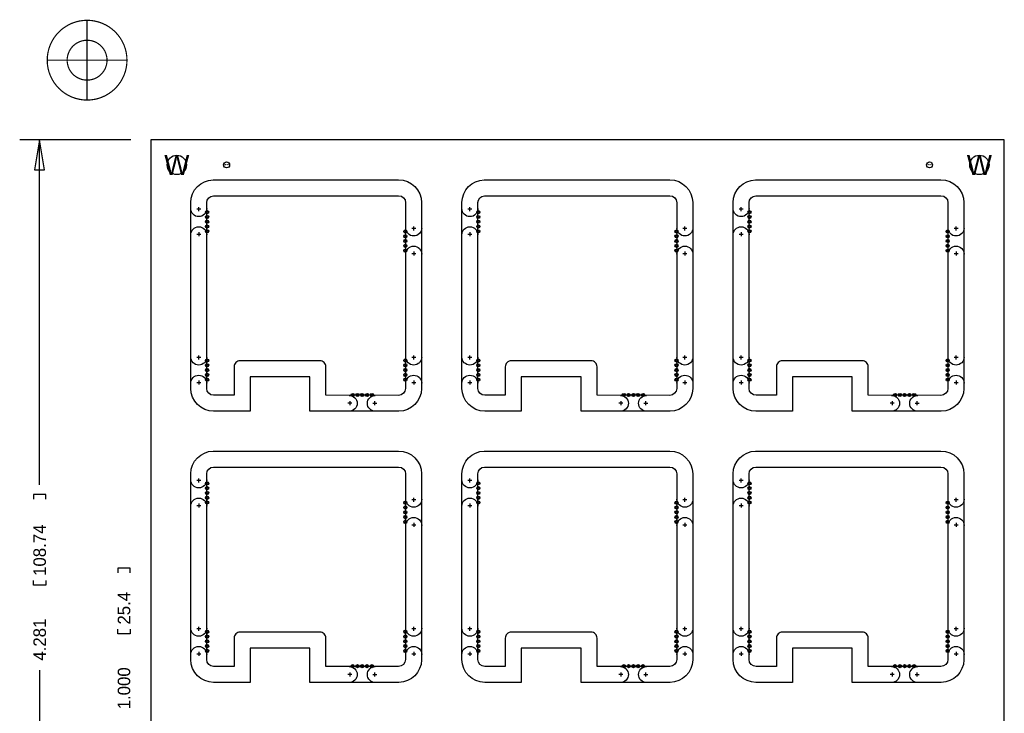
# Model space of a CAD drawing. Extents: x -24 to 281, y -33 to 262.
# Tile 5 of 7: x -24 to 102, y 29 to 117. Entities that reach past the tile are written whole.
import ezdxf
from ezdxf.enums import TextEntityAlignment as Align

# ---------------------------------------------------------------- set-up
doc = ezdxf.new("R2010")
doc.units = 0
for name, color, linetype in [('BG_DIMENSION', 7, 'CONTINUOUS'), ('BG_PANEL', 7, 'CONTINUOUS'), ('BG_TARGET', 7, 'CONTINUOUS'), ('MA_NCLEGEND-1-4', 7, 'CONTINUOUS'), ('PIN_BOTTOM', 7, 'CONTINUOUS'), ('PIN_TOP', 7, 'CONTINUOUS'), ('RD_ASSEMBLY_BOTTOM', 7, 'CONTINUOUS'), ('RD_ASSEMBLY_TOP', 7, 'CONTINUOUS')]:
    doc.layers.add(name, color=color, linetype=linetype)

# ---------------------------------------------------------------- blocks, each defined once
blk = doc.blocks.new('FIGURE_CIRCLE')
blk.add_circle((0, 0), 0.5)

msp = doc.modelspace()

# ---------------------------------------------------------------- linework, layer by layer
at = {"layer": 'BG_DIMENSION'}
for points in [[(-9.652, 101.6254), (-23.8252, 101.6254)], [(-20.6502, 97.8154), (-21.2852, 101.6254), (-21.9202, 97.8154), (-20.6502, 97.8154)], [(-21.2852, 57.66435), (-21.2852, 101.6254)], [(-20.4851, 55.8673), (-20.4851, 56.4642), (-22.0853, 56.4642), (-22.0853, 55.8673)], [(-9.7409, 46.4693), (-9.7409, 47.0662), (-11.3411, 47.0662), (-11.3411, 46.4693)], [(-20.4851, 45.4787), (-20.4851, 44.8818), (-22.0853, 44.8818), (-22.0853, 45.4787)], [(-9.7409, 39.2811), (-9.7409, 38.6842), (-11.3411, 38.6842), (-11.3411, 39.2811)], [(-21.2852, 34.08045), (-21.2852, -7.112)]]:
    msp.add_lwpolyline(points, dxfattribs=at)
at = {"layer": 'BG_PANEL'}
msp.add_lwpolyline([(-7.112, -7.112), (101.6, -7.112), (101.6, 101.6254), (-7.112, 101.6254)], close=True, dxfattribs=at)
for points in [[(24.445206, 96.52, -0.412917), (27.3685, 93.619795), (27.3685, 69.930602, -0.399198), (24.48052, 67.043282), (13.1445, 67.043282), (13.1445, 71.4375), (5.5245, 71.4375), (5.5245, 67.056), (0.87887, 67.056, -0.4113), (-2.032, 69.958087), (-2.032, 93.633323, -0.403471), (0.818223, 96.52)], [(58.989206, 96.52, -0.412917), (61.9125, 93.619795), (61.9125, 69.930602, -0.399198), (59.02452, 67.043282), (47.6885, 67.043282), (47.6885, 71.4375), (40.0685, 71.4375), (40.0685, 67.056), (35.42287, 67.056, -0.4113), (32.512, 69.958087), (32.512, 93.633323, -0.403471), (35.362223, 96.52)], [(93.533206, 96.52, -0.412917), (96.4565, 93.619795), (96.4565, 69.930602, -0.399198), (93.56852, 67.043282), (82.2325, 67.043282), (82.2325, 71.4375), (74.6125, 71.4375), (74.6125, 67.056), (69.96687, 67.056, -0.4113), (67.056, 69.958087), (67.056, 93.633323, -0.403471), (69.906223, 96.52)], [(0.850646, 94.488), (24.4475, 94.488, -0.411862), (25.3365, 93.6117), (25.3365, 69.9643, -0.387434), (24.4475, 69.0753), (15.1765, 69.080126), (15.1765, 72.7075, 0.418682), (14.4145, 73.4695), (4.2545, 73.4695, 0.418682), (3.4925, 72.7075), (3.4925, 69.086476), (0.883412, 69.088, -0.408937), (0, 69.966586), (0, 93.617542, -0.394812)], [(35.394646, 94.488), (58.9915, 94.488, -0.411862), (59.8805, 93.6117), (59.8805, 69.9643, -0.387434), (58.9915, 69.0753), (49.7205, 69.080126), (49.7205, 72.7075, 0.418682), (48.9585, 73.4695), (38.7985, 73.4695, 0.418682), (38.0365, 72.7075), (38.0365, 69.086476), (35.427412, 69.088, -0.408937), (34.544, 69.966586), (34.544, 93.617542, -0.394812)], [(69.938646, 94.488), (93.5355, 94.488, -0.411862), (94.4245, 93.6117), (94.4245, 69.9643, -0.387434), (93.5355, 69.0753), (84.2645, 69.080126), (84.2645, 72.7075, 0.418682), (83.5025, 73.4695), (73.3425, 73.4695, 0.418682), (72.5805, 72.7075), (72.5805, 69.086476), (69.971412, 69.088, -0.408937), (69.088, 69.966586), (69.088, 93.617542, -0.394812)], [(24.445206, 61.976, -0.412917), (27.3685, 59.075795), (27.3685, 35.386602, -0.399198), (24.48052, 32.499282), (13.1445, 32.499282), (13.1445, 36.8935), (5.5245, 36.8935), (5.5245, 32.512), (0.87887, 32.512, -0.4113), (-2.032, 35.414087), (-2.032, 59.089323, -0.403471), (0.818223, 61.976)], [(58.989206, 61.976, -0.412917), (61.9125, 59.075795), (61.9125, 35.386602, -0.399198), (59.02452, 32.499282), (47.6885, 32.499282), (47.6885, 36.8935), (40.0685, 36.8935), (40.0685, 32.512), (35.42287, 32.512, -0.4113), (32.512, 35.414087), (32.512, 59.089323, -0.403471), (35.362223, 61.976)], [(93.533206, 61.976, -0.412917), (96.4565, 59.075795), (96.4565, 35.386602, -0.399198), (93.56852, 32.499282), (82.2325, 32.499282), (82.2325, 36.8935), (74.6125, 36.8935), (74.6125, 32.512), (69.96687, 32.512, -0.4113), (67.056, 35.414087), (67.056, 59.089323, -0.403471), (69.906223, 61.976)], [(0.850646, 59.944), (24.4475, 59.944, -0.411862), (25.3365, 59.0677), (25.3365, 35.4203, -0.387434), (24.4475, 34.5313), (15.1765, 34.536126), (15.1765, 38.1635, 0.418682), (14.4145, 38.9255), (4.2545, 38.9255, 0.418682), (3.4925, 38.1635), (3.4925, 34.542476), (0.883412, 34.544, -0.408937), (0, 35.422586), (0, 59.073542, -0.394812)], [(35.394646, 59.944), (58.9915, 59.944, -0.411862), (59.8805, 59.0677), (59.8805, 35.4203, -0.387434), (58.9915, 34.5313), (49.7205, 34.536126), (49.7205, 38.1635, 0.418682), (48.9585, 38.9255), (38.7985, 38.9255, 0.418682), (38.0365, 38.1635), (38.0365, 34.542476), (35.427412, 34.544, -0.408937), (34.544, 35.422586), (34.544, 59.073542, -0.394812)], [(69.938646, 59.944), (93.5355, 59.944, -0.411862), (94.4245, 59.0677), (94.4245, 35.4203, -0.387434), (93.5355, 34.5313), (84.2645, 34.536126), (84.2645, 38.1635, 0.418682), (83.5025, 38.9255), (73.3425, 38.9255, 0.418682), (72.5805, 38.1635), (72.5805, 34.542476), (69.971412, 34.544, -0.408937), (69.088, 35.422586), (69.088, 59.073542, -0.394812)]]:
    msp.add_lwpolyline(points, format="xyb", close=True, dxfattribs=at)
for points in [[(0, 92.8497, -1), (-2.032, 92.8497)], [(34.544, 92.8497, -1), (32.512, 92.8497)], [(69.088, 92.8497, -1), (67.056, 92.8497)], [(-2.032, 89.5223, -1), (0, 89.5223)], [(27.3812, 90.3859, -1), (25.3492, 90.3859)], [(32.512, 89.5223, -1), (34.544, 89.5223)], [(61.9252, 90.3859, -1), (59.8932, 90.3859)], [(67.056, 89.5223, -1), (69.088, 89.5223)], [(96.4692, 90.3859, -1), (94.4372, 90.3859)], [(25.3492, 87.0585, -1), (27.3812, 87.0585)], [(59.8932, 87.0585, -1), (61.9252, 87.0585)], [(94.4372, 87.0585, -1), (96.4692, 87.0585)], [(0, 73.9521, -1), (-2.032, 73.9521)], [(27.3812, 73.9521, -1), (25.3492, 73.9521)], [(34.544, 73.9521, -1), (32.512, 73.9521)], [(61.9252, 73.9521, -1), (59.8932, 73.9521)], [(69.088, 73.9521, -1), (67.056, 73.9521)], [(96.4692, 73.9521, -1), (94.4372, 73.9521)], [(-2.032, 70.6247, -1), (0, 70.6247)], [(25.3492, 70.6247, -1), (27.3812, 70.6247)], [(32.512, 70.6247, -1), (34.544, 70.6247)], [(59.8932, 70.6247, -1), (61.9252, 70.6247)], [(67.056, 70.6247, -1), (69.088, 70.6247)], [(94.4372, 70.6247, -1), (96.4692, 70.6247)], [(18.1483, 69.0753, -1), (18.1483, 67.0433)], [(21.4757, 67.0433, -1), (21.4757, 69.0753)], [(52.6923, 69.0753, -1), (52.6923, 67.0433)], [(56.0197, 67.0433, -1), (56.0197, 69.0753)], [(87.2363, 69.0753, -1), (87.2363, 67.0433)], [(90.5637, 67.0433, -1), (90.5637, 69.0753)], [(0, 58.3057, -1), (-2.032, 58.3057)], [(34.544, 58.3057, -1), (32.512, 58.3057)], [(69.088, 58.3057, -1), (67.056, 58.3057)], [(-2.032, 54.9783, -1), (0, 54.9783)], [(27.3812, 55.8419, -1), (25.3492, 55.8419)], [(32.512, 54.9783, -1), (34.544, 54.9783)], [(61.9252, 55.8419, -1), (59.8932, 55.8419)], [(67.056, 54.9783, -1), (69.088, 54.9783)], [(96.4692, 55.8419, -1), (94.4372, 55.8419)], [(25.3492, 52.5145, -1), (27.3812, 52.5145)], [(59.8932, 52.5145, -1), (61.9252, 52.5145)], [(94.4372, 52.5145, -1), (96.4692, 52.5145)], [(0, 39.4081, -1), (-2.032, 39.4081)], [(27.3812, 39.4081, -1), (25.3492, 39.4081)], [(34.544, 39.4081, -1), (32.512, 39.4081)], [(61.9252, 39.4081, -1), (59.8932, 39.4081)], [(69.088, 39.4081, -1), (67.056, 39.4081)], [(96.4692, 39.4081, -1), (94.4372, 39.4081)], [(-2.032, 36.0807, -1), (0, 36.0807)], [(25.3492, 36.0807, -1), (27.3812, 36.0807)], [(32.512, 36.0807, -1), (34.544, 36.0807)], [(59.8932, 36.0807, -1), (61.9252, 36.0807)], [(67.056, 36.0807, -1), (69.088, 36.0807)], [(94.4372, 36.0807, -1), (96.4692, 36.0807)], [(18.1483, 34.5313, -1), (18.1483, 32.4993)], [(21.4757, 32.4993, -1), (21.4757, 34.5313)], [(52.6923, 34.5313, -1), (52.6923, 32.4993)], [(56.0197, 32.4993, -1), (56.0197, 34.5313)], [(87.2363, 34.5313, -1), (87.2363, 32.4993)], [(90.5637, 32.4993, -1), (90.5637, 34.5313)]]:
    msp.add_lwpolyline(points, format="xyb", dxfattribs=at)
for points in [[(-1.016, 92.5195), (-1.016, 93.0275)], [(33.528, 92.5195), (33.528, 93.0275)], [(68.072, 92.5195), (68.072, 93.0275)], [(-0.762, 92.7735), (-1.27, 92.7735)], [(33.782, 92.7735), (33.274, 92.7735)], [(68.326, 92.7735), (67.818, 92.7735)], [(26.6192, 90.3097), (26.1112, 90.3097)], [(26.3652, 90.0557), (26.3652, 90.5637)], [(61.1632, 90.3097), (60.6552, 90.3097)], [(60.9092, 90.0557), (60.9092, 90.5637)], [(95.7072, 90.3097), (95.1992, 90.3097)], [(95.4532, 90.0557), (95.4532, 90.5637)], [(-1.27, 89.5985), (-0.762, 89.5985)], [(-1.016, 89.8525), (-1.016, 89.3445)], [(33.274, 89.5985), (33.782, 89.5985)], [(33.528, 89.8525), (33.528, 89.3445)], [(67.818, 89.5985), (68.326, 89.5985)], [(68.072, 89.8525), (68.072, 89.3445)], [(26.1112, 87.1347), (26.6192, 87.1347)], [(26.3652, 87.3887), (26.3652, 86.8807)], [(60.6552, 87.1347), (61.1632, 87.1347)], [(60.9092, 87.3887), (60.9092, 86.8807)], [(95.1992, 87.1347), (95.7072, 87.1347)], [(95.4532, 87.3887), (95.4532, 86.8807)], [(-1.016, 73.6219), (-1.016, 74.1299)], [(26.3652, 73.6219), (26.3652, 74.1299)], [(33.528, 73.6219), (33.528, 74.1299)], [(60.9092, 73.6219), (60.9092, 74.1299)], [(68.072, 73.6219), (68.072, 74.1299)], [(95.4532, 73.6219), (95.4532, 74.1299)], [(-0.762, 73.8759), (-1.27, 73.8759)], [(26.6192, 73.8759), (26.1112, 73.8759)], [(33.782, 73.8759), (33.274, 73.8759)], [(61.1632, 73.8759), (60.6552, 73.8759)], [(68.326, 73.8759), (67.818, 73.8759)], [(95.7072, 73.8759), (95.1992, 73.8759)], [(-1.27, 70.7009), (-0.762, 70.7009)], [(-1.016, 70.9549), (-1.016, 70.4469)], [(26.1112, 70.7009), (26.6192, 70.7009)], [(26.3652, 70.9549), (26.3652, 70.4469)], [(33.274, 70.7009), (33.782, 70.7009)], [(33.528, 70.9549), (33.528, 70.4469)], [(60.6552, 70.7009), (61.1632, 70.7009)], [(60.9092, 70.9549), (60.9092, 70.4469)], [(67.818, 70.7009), (68.326, 70.7009)], [(68.072, 70.9549), (68.072, 70.4469)], [(95.1992, 70.7009), (95.7072, 70.7009)], [(95.4532, 70.9549), (95.4532, 70.4469)], [(18.4785, 68.0593), (17.9705, 68.0593)], [(18.2245, 68.3133), (18.2245, 67.8053)], [(21.1455, 68.0593), (21.6535, 68.0593)], [(21.3995, 67.8053), (21.3995, 68.3133)], [(53.0225, 68.0593), (52.5145, 68.0593)], [(52.7685, 68.3133), (52.7685, 67.8053)], [(55.6895, 68.0593), (56.1975, 68.0593)], [(55.9435, 67.8053), (55.9435, 68.3133)], [(87.5665, 68.0593), (87.0585, 68.0593)], [(87.3125, 68.3133), (87.3125, 67.8053)], [(90.2335, 68.0593), (90.7415, 68.0593)], [(90.4875, 67.8053), (90.4875, 68.3133)], [(-0.762, 58.2295), (-1.27, 58.2295)], [(-1.016, 57.9755), (-1.016, 58.4835)], [(33.782, 58.2295), (33.274, 58.2295)], [(33.528, 57.9755), (33.528, 58.4835)], [(68.326, 58.2295), (67.818, 58.2295)], [(68.072, 57.9755), (68.072, 58.4835)], [(-1.016, 55.3085), (-1.016, 54.8005)], [(26.6192, 55.7657), (26.1112, 55.7657)], [(26.3652, 55.5117), (26.3652, 56.0197)], [(33.528, 55.3085), (33.528, 54.8005)], [(61.1632, 55.7657), (60.6552, 55.7657)], [(60.9092, 55.5117), (60.9092, 56.0197)], [(68.072, 55.3085), (68.072, 54.8005)], [(95.7072, 55.7657), (95.1992, 55.7657)], [(95.4532, 55.5117), (95.4532, 56.0197)], [(-1.27, 55.0545), (-0.762, 55.0545)], [(33.274, 55.0545), (33.782, 55.0545)], [(67.818, 55.0545), (68.326, 55.0545)], [(26.3652, 52.8447), (26.3652, 52.3367)], [(60.9092, 52.8447), (60.9092, 52.3367)], [(95.4532, 52.8447), (95.4532, 52.3367)], [(26.1112, 52.5907), (26.6192, 52.5907)], [(60.6552, 52.5907), (61.1632, 52.5907)], [(95.1992, 52.5907), (95.7072, 52.5907)], [(-0.762, 39.3319), (-1.27, 39.3319)], [(-1.016, 39.0779), (-1.016, 39.5859)], [(26.6192, 39.3319), (26.1112, 39.3319)], [(26.3652, 39.0779), (26.3652, 39.5859)], [(33.782, 39.3319), (33.274, 39.3319)], [(33.528, 39.0779), (33.528, 39.5859)], [(61.1632, 39.3319), (60.6552, 39.3319)], [(60.9092, 39.0779), (60.9092, 39.5859)], [(68.326, 39.3319), (67.818, 39.3319)], [(68.072, 39.0779), (68.072, 39.5859)], [(95.7072, 39.3319), (95.1992, 39.3319)], [(95.4532, 39.0779), (95.4532, 39.5859)], [(-1.016, 36.4109), (-1.016, 35.9029)], [(26.3652, 36.4109), (26.3652, 35.9029)], [(33.528, 36.4109), (33.528, 35.9029)], [(60.9092, 36.4109), (60.9092, 35.9029)], [(68.072, 36.4109), (68.072, 35.9029)], [(95.4532, 36.4109), (95.4532, 35.9029)], [(-1.27, 36.1569), (-0.762, 36.1569)], [(26.1112, 36.1569), (26.6192, 36.1569)], [(33.274, 36.1569), (33.782, 36.1569)], [(60.6552, 36.1569), (61.1632, 36.1569)], [(67.818, 36.1569), (68.326, 36.1569)], [(95.1992, 36.1569), (95.7072, 36.1569)], [(18.4785, 33.5153), (17.9705, 33.5153)], [(18.2245, 33.7693), (18.2245, 33.2613)], [(21.1455, 33.5153), (21.6535, 33.5153)], [(21.3995, 33.2613), (21.3995, 33.7693)], [(53.0225, 33.5153), (52.5145, 33.5153)], [(52.7685, 33.7693), (52.7685, 33.2613)], [(55.6895, 33.5153), (56.1975, 33.5153)], [(55.9435, 33.2613), (55.9435, 33.7693)], [(87.5665, 33.5153), (87.0585, 33.5153)], [(87.3125, 33.7693), (87.3125, 33.2613)], [(90.2335, 33.5153), (90.7415, 33.5153)], [(90.4875, 33.2613), (90.4875, 33.7693)]]:
    msp.add_lwpolyline(points, dxfattribs=at)
at = {"layer": 'BG_TARGET', "const_width": 0.1524}
for points in [[(-10.16, 111.76, 1), (-20.32, 111.76, 1), (-10.16, 111.76)], [(-12.7, 111.76, 1), (-17.78, 111.76, 1), (-12.7, 111.76)]]:
    msp.add_lwpolyline(points, format="xyb", dxfattribs=at)
for points in [[(-15.24, 116.84), (-15.24, 106.68)], [(-20.32, 111.76), (-10.16, 111.76)]]:
    msp.add_lwpolyline(points, dxfattribs=at)
at = {"layer": 'PIN_BOTTOM'}
for centre, radius in [((-3.81, 98.425), 1.2319), ((98.425, 98.425), 1.2319), ((2.54, 98.425), 0.381), ((92.075, 98.425), 0.381), ((0.0508, 92.4052), 0.127), ((0.0508, 91.7956), 0.127), ((34.5948, 92.4052), 0.127), ((34.5948, 91.7956), 0.127), ((69.1388, 92.4052), 0.127), ((69.1388, 91.7956), 0.127), ((0.0508, 91.186), 0.127), ((0.0508, 90.5764), 0.127), ((34.5948, 91.186), 0.127), ((34.5948, 90.5764), 0.127), ((69.1388, 91.186), 0.127), ((69.1388, 90.5764), 0.127), ((0.0508, 89.9668), 0.127), ((25.2984, 89.9414), 0.127), ((25.2984, 89.3318), 0.127), ((34.5948, 89.9668), 0.127), ((59.8424, 89.9414), 0.127), ((59.8424, 89.3318), 0.127), ((69.1388, 89.9668), 0.127), ((94.3864, 89.9414), 0.127), ((94.3864, 89.3318), 0.127), ((25.2984, 88.7222), 0.127), ((25.2984, 88.1126), 0.127), ((59.8424, 88.7222), 0.127), ((59.8424, 88.1126), 0.127), ((94.3864, 88.7222), 0.127), ((94.3864, 88.1126), 0.127), ((25.2984, 87.503), 0.127), ((59.8424, 87.503), 0.127), ((94.3864, 87.503), 0.127), ((0.0508, 73.5076), 0.127), ((0.0508, 72.898), 0.127), ((25.2984, 73.5076), 0.127), ((25.2984, 72.898), 0.127), ((34.5948, 73.5076), 0.127), ((34.5948, 72.898), 0.127), ((59.8424, 73.5076), 0.127), ((59.8424, 72.898), 0.127), ((69.1388, 73.5076), 0.127), ((69.1388, 72.898), 0.127), ((94.3864, 73.5076), 0.127), ((94.3864, 72.898), 0.127), ((0.0508, 72.2884), 0.127), ((0.0508, 71.6788), 0.127), ((25.2984, 72.2884), 0.127), ((25.2984, 71.6788), 0.127), ((34.5948, 72.2884), 0.127), ((34.5948, 71.6788), 0.127), ((59.8424, 72.2884), 0.127), ((59.8424, 71.6788), 0.127), ((69.1388, 72.2884), 0.127), ((69.1388, 71.6788), 0.127), ((94.3864, 72.2884), 0.127), ((94.3864, 71.6788), 0.127), ((0.0508, 71.0692), 0.127), ((25.2984, 71.0692), 0.127), ((34.5948, 71.0692), 0.127), ((59.8424, 71.0692), 0.127), ((69.1388, 71.0692), 0.127), ((94.3864, 71.0692), 0.127), ((18.5928, 69.1261), 0.127), ((19.2024, 69.1261), 0.127), ((19.812, 69.1261), 0.127), ((20.4216, 69.1261), 0.127), ((21.0312, 69.1261), 0.127), ((53.1368, 69.1261), 0.127), ((53.7464, 69.1261), 0.127), ((54.356, 69.1261), 0.127), ((54.9656, 69.1261), 0.127), ((55.5752, 69.1261), 0.127), ((87.6808, 69.1261), 0.127), ((88.2904, 69.1261), 0.127), ((88.9, 69.1261), 0.127), ((89.5096, 69.1261), 0.127), ((90.1192, 69.1261), 0.127), ((0.0508, 57.8612), 0.127), ((34.5948, 57.8612), 0.127), ((69.1388, 57.8612), 0.127), ((0.0508, 57.2516), 0.127), ((0.0508, 56.642), 0.127), ((34.5948, 57.2516), 0.127), ((34.5948, 56.642), 0.127), ((69.1388, 57.2516), 0.127), ((69.1388, 56.642), 0.127), ((0.0508, 56.0324), 0.127), ((0.0508, 55.4228), 0.127), ((25.2984, 55.3974), 0.127), ((34.5948, 56.0324), 0.127), ((34.5948, 55.4228), 0.127), ((59.8424, 55.3974), 0.127), ((69.1388, 56.0324), 0.127), ((69.1388, 55.4228), 0.127), ((94.3864, 55.3974), 0.127), ((25.2984, 54.7878), 0.127), ((25.2984, 54.1782), 0.127), ((59.8424, 54.7878), 0.127), ((59.8424, 54.1782), 0.127), ((94.3864, 54.7878), 0.127), ((94.3864, 54.1782), 0.127), ((25.2984, 53.5686), 0.127), ((25.2984, 52.959), 0.127), ((59.8424, 53.5686), 0.127), ((59.8424, 52.959), 0.127), ((94.3864, 53.5686), 0.127), ((94.3864, 52.959), 0.127), ((0.0508, 38.9636), 0.127), ((25.2984, 38.9636), 0.127), ((34.5948, 38.9636), 0.127), ((59.8424, 38.9636), 0.127), ((69.1388, 38.9636), 0.127), ((94.3864, 38.9636), 0.127), ((0.0508, 38.354), 0.127), ((0.0508, 37.7444), 0.127), ((25.2984, 38.354), 0.127), ((25.2984, 37.7444), 0.127), ((34.5948, 38.354), 0.127), ((34.5948, 37.7444), 0.127), ((59.8424, 38.354), 0.127), ((59.8424, 37.7444), 0.127), ((69.1388, 38.354), 0.127), ((69.1388, 37.7444), 0.127), ((94.3864, 38.354), 0.127), ((94.3864, 37.7444), 0.127), ((0.0508, 37.1348), 0.127), ((0.0508, 36.5252), 0.127), ((25.2984, 37.1348), 0.127), ((25.2984, 36.5252), 0.127), ((34.5948, 37.1348), 0.127), ((34.5948, 36.5252), 0.127), ((59.8424, 37.1348), 0.127), ((59.8424, 36.5252), 0.127), ((69.1388, 37.1348), 0.127), ((69.1388, 36.5252), 0.127), ((94.3864, 37.1348), 0.127), ((94.3864, 36.5252), 0.127), ((18.5928, 34.5821), 0.127), ((19.2024, 34.5821), 0.127), ((19.812, 34.5821), 0.127), ((20.4216, 34.5821), 0.127), ((21.0312, 34.5821), 0.127), ((53.1368, 34.5821), 0.127), ((53.7464, 34.5821), 0.127), ((54.356, 34.5821), 0.127), ((54.9656, 34.5821), 0.127), ((55.5752, 34.5821), 0.127), ((87.6808, 34.5821), 0.127), ((88.2904, 34.5821), 0.127), ((88.9, 34.5821), 0.127), ((89.5096, 34.5821), 0.127), ((90.1192, 34.5821), 0.127)]:
    msp.add_circle(centre, radius, dxfattribs=at)
at = {"layer": 'PIN_TOP'}
for centre, radius in [((-3.81, 98.425), 1.2319), ((98.425, 98.425), 1.2319), ((2.54, 98.425), 0.381), ((92.075, 98.425), 0.381), ((0.0508, 92.4052), 0.127), ((0.0508, 91.7956), 0.127), ((34.5948, 92.4052), 0.127), ((34.5948, 91.7956), 0.127), ((69.1388, 92.4052), 0.127), ((69.1388, 91.7956), 0.127), ((0.0508, 91.186), 0.127), ((0.0508, 90.5764), 0.127), ((34.5948, 91.186), 0.127), ((34.5948, 90.5764), 0.127), ((69.1388, 91.186), 0.127), ((69.1388, 90.5764), 0.127), ((0.0508, 89.9668), 0.127), ((25.2984, 89.9414), 0.127), ((25.2984, 89.3318), 0.127), ((34.5948, 89.9668), 0.127), ((59.8424, 89.9414), 0.127), ((59.8424, 89.3318), 0.127), ((69.1388, 89.9668), 0.127), ((94.3864, 89.9414), 0.127), ((94.3864, 89.3318), 0.127), ((25.2984, 88.7222), 0.127), ((25.2984, 88.1126), 0.127), ((59.8424, 88.7222), 0.127), ((59.8424, 88.1126), 0.127), ((94.3864, 88.7222), 0.127), ((94.3864, 88.1126), 0.127), ((25.2984, 87.503), 0.127), ((59.8424, 87.503), 0.127), ((94.3864, 87.503), 0.127), ((0.0508, 73.5076), 0.127), ((0.0508, 72.898), 0.127), ((25.2984, 73.5076), 0.127), ((25.2984, 72.898), 0.127), ((34.5948, 73.5076), 0.127), ((34.5948, 72.898), 0.127), ((59.8424, 73.5076), 0.127), ((59.8424, 72.898), 0.127), ((69.1388, 73.5076), 0.127), ((69.1388, 72.898), 0.127), ((94.3864, 73.5076), 0.127), ((94.3864, 72.898), 0.127), ((0.0508, 72.2884), 0.127), ((0.0508, 71.6788), 0.127), ((25.2984, 72.2884), 0.127), ((25.2984, 71.6788), 0.127), ((34.5948, 72.2884), 0.127), ((34.5948, 71.6788), 0.127), ((59.8424, 72.2884), 0.127), ((59.8424, 71.6788), 0.127), ((69.1388, 72.2884), 0.127), ((69.1388, 71.6788), 0.127), ((94.3864, 72.2884), 0.127), ((94.3864, 71.6788), 0.127), ((0.0508, 71.0692), 0.127), ((25.2984, 71.0692), 0.127), ((34.5948, 71.0692), 0.127), ((59.8424, 71.0692), 0.127), ((69.1388, 71.0692), 0.127), ((94.3864, 71.0692), 0.127), ((18.5928, 69.1261), 0.127), ((19.2024, 69.1261), 0.127), ((19.812, 69.1261), 0.127), ((20.4216, 69.1261), 0.127), ((21.0312, 69.1261), 0.127), ((53.1368, 69.1261), 0.127), ((53.7464, 69.1261), 0.127), ((54.356, 69.1261), 0.127), ((54.9656, 69.1261), 0.127), ((55.5752, 69.1261), 0.127), ((87.6808, 69.1261), 0.127), ((88.2904, 69.1261), 0.127), ((88.9, 69.1261), 0.127), ((89.5096, 69.1261), 0.127), ((90.1192, 69.1261), 0.127), ((0.0508, 57.8612), 0.127), ((34.5948, 57.8612), 0.127), ((69.1388, 57.8612), 0.127), ((0.0508, 57.2516), 0.127), ((0.0508, 56.642), 0.127), ((34.5948, 57.2516), 0.127), ((34.5948, 56.642), 0.127), ((69.1388, 57.2516), 0.127), ((69.1388, 56.642), 0.127), ((0.0508, 56.0324), 0.127), ((0.0508, 55.4228), 0.127), ((25.2984, 55.3974), 0.127), ((34.5948, 56.0324), 0.127), ((34.5948, 55.4228), 0.127), ((59.8424, 55.3974), 0.127), ((69.1388, 56.0324), 0.127), ((69.1388, 55.4228), 0.127), ((94.3864, 55.3974), 0.127), ((25.2984, 54.7878), 0.127), ((25.2984, 54.1782), 0.127), ((59.8424, 54.7878), 0.127), ((59.8424, 54.1782), 0.127), ((94.3864, 54.7878), 0.127), ((94.3864, 54.1782), 0.127), ((25.2984, 53.5686), 0.127), ((25.2984, 52.959), 0.127), ((59.8424, 53.5686), 0.127), ((59.8424, 52.959), 0.127), ((94.3864, 53.5686), 0.127), ((94.3864, 52.959), 0.127), ((0.0508, 38.9636), 0.127), ((25.2984, 38.9636), 0.127), ((34.5948, 38.9636), 0.127), ((59.8424, 38.9636), 0.127), ((69.1388, 38.9636), 0.127), ((94.3864, 38.9636), 0.127), ((0.0508, 38.354), 0.127), ((0.0508, 37.7444), 0.127), ((25.2984, 38.354), 0.127), ((25.2984, 37.7444), 0.127), ((34.5948, 38.354), 0.127), ((34.5948, 37.7444), 0.127), ((59.8424, 38.354), 0.127), ((59.8424, 37.7444), 0.127), ((69.1388, 38.354), 0.127), ((69.1388, 37.7444), 0.127), ((94.3864, 38.354), 0.127), ((94.3864, 37.7444), 0.127), ((0.0508, 37.1348), 0.127), ((0.0508, 36.5252), 0.127), ((25.2984, 37.1348), 0.127), ((25.2984, 36.5252), 0.127), ((34.5948, 37.1348), 0.127), ((34.5948, 36.5252), 0.127), ((59.8424, 37.1348), 0.127), ((59.8424, 36.5252), 0.127), ((69.1388, 37.1348), 0.127), ((69.1388, 36.5252), 0.127), ((94.3864, 37.1348), 0.127), ((94.3864, 36.5252), 0.127), ((18.5928, 34.5821), 0.127), ((19.2024, 34.5821), 0.127), ((19.812, 34.5821), 0.127), ((20.4216, 34.5821), 0.127), ((21.0312, 34.5821), 0.127), ((53.1368, 34.5821), 0.127), ((53.7464, 34.5821), 0.127), ((54.356, 34.5821), 0.127), ((54.9656, 34.5821), 0.127), ((55.5752, 34.5821), 0.127), ((87.6808, 34.5821), 0.127), ((88.2904, 34.5821), 0.127), ((88.9, 34.5821), 0.127), ((89.5096, 34.5821), 0.127), ((90.1192, 34.5821), 0.127)]:
    msp.add_circle(centre, radius, dxfattribs=at)

# ---------------------------------------------------------------- block references
at = {"layer": 'MA_NCLEGEND-1-4', "xscale": 0.4064, "yscale": 0.4064}
for p, rotation in [((0.0508, 92.4052), 270), ((0.0508, 91.7956), 270), ((34.5948, 92.4052), 270), ((34.5948, 91.7956), 270), ((69.1388, 92.4052), 270), ((69.1388, 91.7956), 270), ((0.0508, 91.186), 270), ((0.0508, 90.5764), 270), ((34.5948, 91.186), 270), ((34.5948, 90.5764), 270), ((69.1388, 91.186), 270), ((69.1388, 90.5764), 270), ((0.0508, 89.9668), 270), ((25.2984, 89.9414), 90), ((25.2984, 89.3318), 90), ((34.5948, 89.9668), 270), ((59.8424, 89.9414), 90), ((59.8424, 89.3318), 90), ((69.1388, 89.9668), 270), ((94.3864, 89.9414), 90), ((94.3864, 89.3318), 90), ((25.2984, 88.7222), 90), ((25.2984, 88.1126), 90), ((59.8424, 88.7222), 90), ((59.8424, 88.1126), 90), ((94.3864, 88.7222), 90), ((94.3864, 88.1126), 90), ((25.2984, 87.503), 90), ((59.8424, 87.503), 90), ((94.3864, 87.503), 90), ((0.0508, 73.5076), 270), ((0.0508, 72.898), 270), ((25.2984, 73.5076), 90), ((25.2984, 72.898), 90), ((34.5948, 73.5076), 270), ((34.5948, 72.898), 270), ((59.8424, 73.5076), 90), ((59.8424, 72.898), 90), ((69.1388, 73.5076), 270), ((69.1388, 72.898), 270), ((94.3864, 73.5076), 90), ((94.3864, 72.898), 90), ((0.0508, 72.2884), 270), ((0.0508, 71.6788), 270), ((25.2984, 72.2884), 90), ((25.2984, 71.6788), 90), ((34.5948, 72.2884), 270), ((34.5948, 71.6788), 270), ((59.8424, 72.2884), 90), ((59.8424, 71.6788), 90), ((69.1388, 72.2884), 270), ((69.1388, 71.6788), 270), ((94.3864, 72.2884), 90), ((94.3864, 71.6788), 90), ((0.0508, 71.0692), 270), ((25.2984, 71.0692), 90), ((34.5948, 71.0692), 270), ((59.8424, 71.0692), 90), ((69.1388, 71.0692), 270), ((94.3864, 71.0692), 90), ((0.0508, 57.8612), 270), ((34.5948, 57.8612), 270), ((69.1388, 57.8612), 270), ((0.0508, 57.2516), 270), ((0.0508, 56.642), 270), ((34.5948, 57.2516), 270), ((34.5948, 56.642), 270), ((69.1388, 57.2516), 270), ((69.1388, 56.642), 270), ((0.0508, 56.0324), 270), ((0.0508, 55.4228), 270), ((25.2984, 55.3974), 90), ((34.5948, 56.0324), 270), ((34.5948, 55.4228), 270), ((59.8424, 55.3974), 90), ((69.1388, 56.0324), 270), ((69.1388, 55.4228), 270), ((94.3864, 55.3974), 90), ((25.2984, 54.7878), 90), ((25.2984, 54.1782), 90), ((59.8424, 54.7878), 90), ((59.8424, 54.1782), 90), ((94.3864, 54.7878), 90), ((94.3864, 54.1782), 90), ((25.2984, 53.5686), 90), ((25.2984, 52.959), 90), ((59.8424, 53.5686), 90), ((59.8424, 52.959), 90), ((94.3864, 53.5686), 90), ((94.3864, 52.959), 90), ((0.0508, 38.9636), 270), ((25.2984, 38.9636), 90), ((34.5948, 38.9636), 270), ((59.8424, 38.9636), 90), ((69.1388, 38.9636), 270), ((94.3864, 38.9636), 90), ((0.0508, 38.354), 270), ((0.0508, 37.7444), 270), ((25.2984, 38.354), 90), ((25.2984, 37.7444), 90), ((34.5948, 38.354), 270), ((34.5948, 37.7444), 270), ((59.8424, 38.354), 90), ((59.8424, 37.7444), 90), ((69.1388, 38.354), 270), ((69.1388, 37.7444), 270), ((94.3864, 38.354), 90), ((94.3864, 37.7444), 90), ((0.0508, 37.1348), 270), ((0.0508, 36.5252), 270), ((25.2984, 37.1348), 90), ((25.2984, 36.5252), 90), ((34.5948, 37.1348), 270), ((34.5948, 36.5252), 270), ((59.8424, 37.1348), 90), ((59.8424, 36.5252), 90), ((69.1388, 37.1348), 270), ((69.1388, 36.5252), 270), ((94.3864, 37.1348), 90), ((94.3864, 36.5252), 90)]:
    msp.add_blockref('FIGURE_CIRCLE', p, dxfattribs=dict(at, rotation=rotation))
for p in [(18.5928, 69.1261), (19.2024, 69.1261), (19.812, 69.1261), (20.4216, 69.1261), (21.0312, 69.1261), (53.1368, 69.1261), (53.7464, 69.1261), (54.356, 69.1261), (54.9656, 69.1261), (55.5752, 69.1261), (87.6808, 69.1261), (88.2904, 69.1261), (88.9, 69.1261), (89.5096, 69.1261), (90.1192, 69.1261), (18.5928, 34.5821), (19.2024, 34.5821), (19.812, 34.5821), (20.4216, 34.5821), (21.0312, 34.5821), (53.1368, 34.5821), (53.7464, 34.5821), (54.356, 34.5821), (54.9656, 34.5821), (55.5752, 34.5821), (87.6808, 34.5821), (88.2904, 34.5821), (88.9, 34.5821), (89.5096, 34.5821), (90.1192, 34.5821)]:
    msp.add_blockref('FIGURE_CIRCLE', p, dxfattribs=at)

# ---------------------------------------------------------------- texts
at = {"layer": 'BG_DIMENSION'}
for s, p in [('108.74', (-20.4851, 46.0756)), ('25.4', (-9.7409, 39.878)), ('4.281', (-20.4851, 35.2806)), ('1.000', (-9.7409, 29.083))]:
    msp.add_text(s, height=1.6002, rotation=90, dxfattribs=at).set_placement(p)
at = {"layer": 'MA_NCLEGEND-1-4'}
for p in [(-3.81, 98.425), (98.425, 98.425)]:
    msp.add_text('W', height=2.54, dxfattribs=at).set_placement(p, align=Align.MIDDLE_CENTER)
at = {"layer": 'RD_ASSEMBLY_BOTTOM', "text_generation_flag": 2, "width": 1.285714}
for s, p in [('FD10', (2.7686, 98.3488)), ('FD11', (92.3036, 98.3488))]:
    msp.add_text(s, height=0.1778, dxfattribs=at).set_placement(p)
at = {"layer": 'RD_ASSEMBLY_TOP', "width": 1.285714}
for s, p in [('FD7', (2.3114, 98.3488)), ('FD8', (91.8464, 98.3488))]:
    msp.add_text(s, height=0.1778, dxfattribs=at).set_placement(p)

doc.saveas('drawing.dxf')
